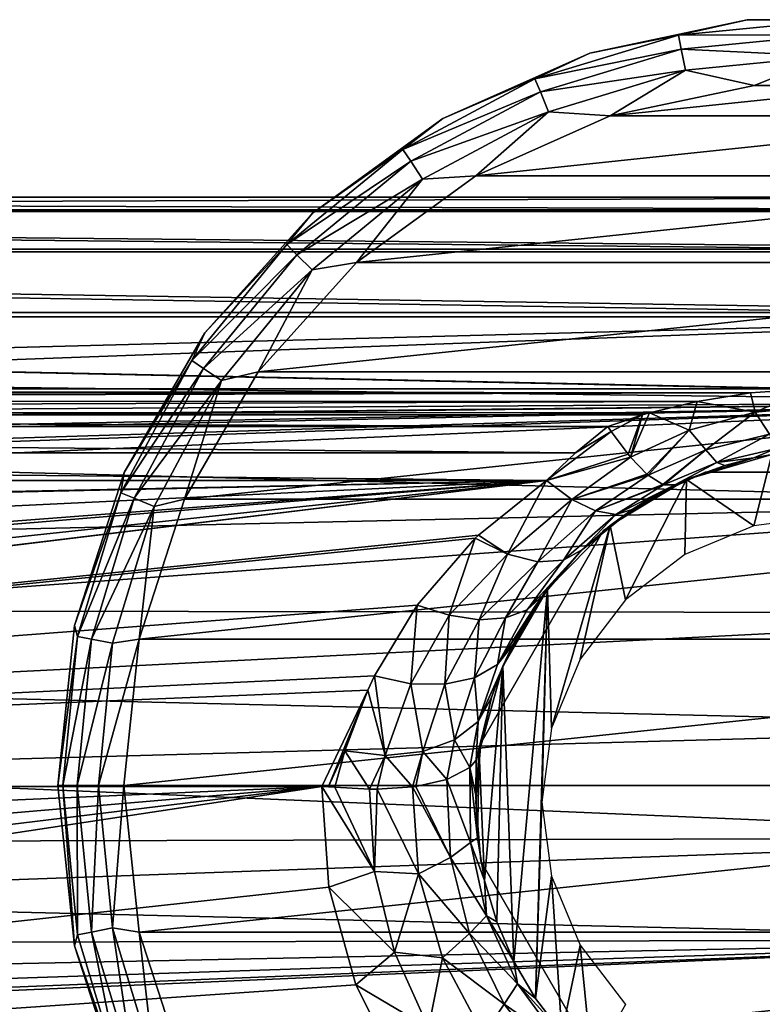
# Model space of a CAD drawing. Header units: millimetres. Extents: x -145 to 145, y -40 to 30.
# Tile 12 of 14: x 38 to 72, y -15 to 30. Entities that reach past the tile are written whole.
import ezdxf

# ---------------------------------------------------------------- set-up
doc = ezdxf.new("R2010")
doc.units = ezdxf.units.MM
doc.header["$LTSCALE"] = 105.533407
for name, color, linetype in [('1', 7, 'CONTINUOUS'), ('11', 7, 'CONTINUOUS'), ('12', 7, 'CONTINUOUS'), ('16', 7, 'CONTINUOUS'), ('17', 7, 'CONTINUOUS'), ('2', 7, 'CONTINUOUS'), ('28', 7, 'CONTINUOUS'), ('3', 7, 'CONTINUOUS'), ('30', 7, 'CONTINUOUS'), ('32', 7, 'CONTINUOUS'), ('33', 7, 'CONTINUOUS'), ('4', 7, 'CONTINUOUS'), ('49', 7, 'CONTINUOUS'), ('5', 7, 'CONTINUOUS'), ('50', 7, 'CONTINUOUS'), ('51', 7, 'CONTINUOUS'), ('54', 7, 'CONTINUOUS'), ('55', 7, 'CONTINUOUS'), ('59', 7, 'CONTINUOUS')]:
    doc.layers.add(name, color=color, linetype=linetype)

msp = doc.modelspace()

# ---------------------------------------------------------------- linework, layer by layer
at = {"layer": '1', "color": 7, "linetype": 'CONTINUOUS', "true_color": 0xa2afbf}
for points in [[(84.889, 25.434, -60), (78.345, 26.825, -60), (65.111, 25.434, -60), (84.889, 25.434, -60)], [(78.345, 26.825, -60), (71.655, 26.825, -60), (65.111, 25.434, -60), (78.345, 26.825, -60)], [(91, 22.713, -60), (84.889, 25.434, -60), (59, 22.713, -60), (91, 22.713, -60)], [(84.889, 25.434, -60), (65.111, 25.434, -60), (59, 22.713, -60), (84.889, 25.434, -60)], [(96.413, 18.78, -60), (91, 22.713, -60), (53.587, 18.78, -60), (96.413, 18.78, -60)], [(91, 22.713, -60), (59, 22.713, -60), (53.587, 18.78, -60), (91, 22.713, -60)], [(100.889, 13.809, -60), (96.413, 18.78, -60), (49.111, 13.809, -60), (100.889, 13.809, -60)], [(96.413, 18.78, -60), (53.587, 18.78, -60), (49.111, 13.809, -60), (96.413, 18.78, -60)], [(104.234, 8.015, -60), (100.889, 13.809, -60), (45.766, 8.015, -60), (104.234, 8.015, -60)], [(100.889, 13.809, -60), (49.111, 13.809, -60), (45.766, 8.015, -60), (100.889, 13.809, -60)], [(106.301, 1.653, -60), (104.234, 8.015, -60), (43.699, 1.653, -60), (106.301, 1.653, -60)], [(104.234, 8.015, -60), (45.766, 8.015, -60), (43.699, 1.653, -60), (104.234, 8.015, -60)], [(107, -5, -60), (106.301, 1.653, -60), (43, -5, -60), (107, -5, -60)], [(106.301, 1.653, -60), (43.699, 1.653, -60), (43, -5, -60), (106.301, 1.653, -60)], [(107, -5, -60), (43, -5, -60), (43.699, -11.653, -60), (107, -5, -60)], [(107, -5, -60), (43.699, -11.653, -60), (106.301, -11.653, -60), (107, -5, -60)], [(43.699, -11.653, -60), (45.766, -18.015, -60), (106.301, -11.653, -60), (43.699, -11.653, -60)], [(45.766, -18.015, -60), (104.234, -18.015, -60), (106.301, -11.653, -60), (45.766, -18.015, -60)]]:
    msp.add_3dface(points, dxfattribs=at)
at = {"layer": '11', "color": 7, "linetype": 'CONTINUOUS', "true_color": 0xe0f2ff}
for points in [[(59.226, -3.072, -58.9), (59.226, -3.072, -39.7), (64.794, 6.572, -58.9), (59.226, -3.072, -58.9)], [(64.794, 6.572, -58.9), (59.226, -3.072, -39.7), (64.794, 6.572, -39.7), (64.794, 6.572, -58.9)]]:
    msp.add_3dface(points, dxfattribs=at)
at = {"layer": '12', "color": 7, "linetype": 'CONTINUOUS', "true_color": 0xe0f2ff}
for points in [[(69.432, 9.25, -39.7), (80.568, 9.25, -39.7), (80.568, 9.25, -58.9), (69.432, 9.25, -39.7)], [(69.432, 9.25, -58.9), (69.432, 9.25, -39.7), (80.568, 9.25, -58.9), (69.432, 9.25, -58.9)]]:
    msp.add_3dface(points, dxfattribs=at)
at = {"layer": '16', "color": 7, "linetype": 'CONTINUOUS', "true_color": 0xe0f2ff}
for points in [[(59.226, -8.428, -39.7), (59.226, -8.428, -58.9), (64.794, -18.072, -39.7), (59.226, -8.428, -39.7)], [(64.794, -18.072, -39.7), (59.226, -8.428, -58.9), (64.794, -18.072, -58.9), (64.794, -18.072, -39.7)]]:
    msp.add_3dface(points, dxfattribs=at)
at = {"layer": '17', "color": 7, "linetype": 'CONTINUOUS', "true_color": 0xe0f2ff}
for points in [[(69.432, 9.25, -39.7), (69.432, 9.25, -58.9), (67.002, 8.107, -58.9), (69.432, 9.25, -39.7)], [(67.002, 8.107, -39.7), (69.432, 9.25, -39.7), (67.002, 8.107, -58.9), (67.002, 8.107, -39.7)], [(64.794, 6.572, -58.9), (64.794, 6.572, -39.7), (67.002, 8.107, -39.7), (64.794, 6.572, -58.9)], [(64.794, 6.572, -58.9), (67.002, 8.107, -39.7), (67.002, 8.107, -58.9), (64.794, 6.572, -58.9)], [(59.226, -3.072, -39.7), (59.226, -3.072, -58.9), (59, -5.75, -58.9), (59.226, -3.072, -39.7)], [(59, -5.75, -39.7), (59.226, -3.072, -39.7), (59, -5.75, -58.9), (59, -5.75, -39.7)], [(59.226, -8.428, -58.9), (59.226, -8.428, -39.7), (59, -5.75, -39.7), (59.226, -8.428, -58.9)], [(59.226, -8.428, -58.9), (59, -5.75, -39.7), (59, -5.75, -58.9), (59.226, -8.428, -58.9)]]:
    msp.add_3dface(points, dxfattribs=at)
at = {"layer": '2', "color": 7, "linetype": 'CONTINUOUS', "true_color": 0xa2afbf}
for points in [[(40.227, -5, -61.854), (40, -5, -63), (40.765, -12.277, -63), (40.227, -5, -61.854)], [(40.878, -5, -60.88), (40.227, -5, -61.854), (40.896, -11.784, -61.854), (40.878, -5, -60.88)], [(40.227, -5, -61.854), (40.765, -12.277, -63), (40.896, -11.784, -61.854), (40.227, -5, -61.854)], [(41.852, -5, -60.228), (40.878, -5, -60.88), (41.533, -11.657, -60.88), (41.852, -5, -60.228)], [(41.533, -11.657, -60.88), (40.878, -5, -60.88), (40.896, -11.784, -61.854), (41.533, -11.657, -60.88)], [(42.489, -11.467, -60.228), (41.852, -5, -60.228), (41.533, -11.657, -60.88), (42.489, -11.467, -60.228)], [(43, -5, -60), (41.852, -5, -60.228), (42.489, -11.467, -60.228), (43, -5, -60)], [(43, -5, -60), (42.489, -11.467, -60.228), (43.699, -11.653, -60), (43, -5, -60)], [(43.475, -18.058, -60.88), (42.489, -11.467, -60.228), (41.533, -11.657, -60.88), (43.475, -18.058, -60.88)], [(42.489, -11.467, -60.228), (44.375, -17.685, -60.228), (43.699, -11.653, -60), (42.489, -11.467, -60.228)], [(44.375, -17.685, -60.228), (42.489, -11.467, -60.228), (43.475, -18.058, -60.88), (44.375, -17.685, -60.228)], [(40.765, -12.277, -63), (42.874, -18.307, -61.854), (40.896, -11.784, -61.854), (40.765, -12.277, -63)], [(42.874, -18.307, -61.854), (41.533, -11.657, -60.88), (40.896, -11.784, -61.854), (42.874, -18.307, -61.854)], [(43.475, -18.058, -60.88), (41.533, -11.657, -60.88), (42.874, -18.307, -61.854), (43.475, -18.058, -60.88)], [(43.699, -11.653, -60), (44.375, -17.685, -60.228), (45.766, -18.015, -60), (43.699, -11.653, -60)], [(40.765, -12.277, -63), (43.026, -19.236, -63), (42.874, -18.307, -61.854), (40.765, -12.277, -63)]]:
    msp.add_3dface(points, dxfattribs=at)
at = {"layer": '28', "color": 7, "linetype": 'CONTINUOUS', "true_color": 0xa2afbf}
for points in [[(72.467, 10.048, -39), (68.58, 8.905, -39), (71.643, 9.894, -23.376), (72.467, 10.048, -39)], [(71.643, 9.894, -23.376), (68.58, 8.905, -39), (70.321, 9.551, -23.722), (71.643, 9.894, -23.376)], [(73.088, 10.135, -23.122), (72.467, 10.048, -39), (71.643, 9.894, -23.376), (73.088, 10.135, -23.122)], [(70.321, 9.551, -23.722), (68.58, 8.905, -39), (68.056, 8.664, -24.544), (70.321, 9.551, -23.722)], [(68.58, 8.905, -39), (65.107, 6.825, -39), (68.056, 8.664, -24.544), (68.58, 8.905, -39)], [(68.056, 8.664, -24.544), (65.107, 6.825, -39), (67.022, 8.119, -25.061), (68.056, 8.664, -24.544)], [(67.022, 8.119, -25.061), (65.107, 6.825, -39), (66.114, 7.556, -25.688), (67.022, 8.119, -25.061)], [(66.114, 7.556, -25.688), (65.107, 6.825, -39), (63.854, 5.729, -27.892), (66.114, 7.556, -25.688)], [(65.107, 6.825, -39), (62.265, 3.935, -39), (63.854, 5.729, -27.892), (65.107, 6.825, -39)], [(63.723, 5.6, -28.047), (62.265, 3.935, -39), (62.051, 3.648, -30.402), (63.723, 5.6, -28.047)], [(63.854, 5.729, -27.892), (62.265, 3.935, -39), (63.723, 5.6, -28.047), (63.854, 5.729, -27.892)], [(62.265, 3.935, -39), (60.239, 0.423, -39), (62.051, 3.648, -30.402), (62.265, 3.935, -39)], [(62.051, 3.648, -30.402), (60.239, 0.423, -39), (61.676, 3.109, -31.052), (62.051, 3.648, -30.402)], [(61.676, 3.109, -31.052), (60.239, 0.423, -39), (60.685, 1.397, -33.119), (61.676, 3.109, -31.052)], [(60.685, 1.397, -33.119), (60.239, 0.423, -39), (60.102, 0.085, -34.699), (60.685, 1.397, -33.119)], [(60.239, 0.423, -39), (59.162, -3.481, -39), (59.724, -0.991, -35.991), (60.239, 0.423, -39)], [(60.102, 0.085, -34.699), (60.239, 0.423, -39), (59.724, -0.991, -35.991), (60.102, 0.085, -34.699)]]:
    msp.add_3dface(points, dxfattribs=at)
at = {"layer": '3', "color": 7, "linetype": 'CONTINUOUS', "true_color": 0xa2afbf}
for points in [[(40, -5, -63), (40, -5, -80), (40.765, -12.277, -80), (40, -5, -63)], [(40, -5, -63), (40.765, -12.277, -80), (40.765, -12.277, -63), (40, -5, -63)], [(40.765, -12.277, -80), (43.026, -19.236, -80), (40.765, -12.277, -63), (40.765, -12.277, -80)], [(40.765, -12.277, -63), (43.026, -19.236, -80), (43.026, -19.236, -63), (40.765, -12.277, -63)]]:
    msp.add_3dface(points, dxfattribs=at)
at = {"layer": '30', "color": 7, "linetype": 'CONTINUOUS', "true_color": 0xa2afbf}
for points in [[(-91, 21.165, -5.008), (-91, 21.749, 0.141), (91, 21.165, -5.008), (-91, 21.165, -5.008)], [(-91, 21.749, 0.141), (-91, 21.098, 5.284), (91, 21.749, 0.141), (-91, 21.749, 0.141)], [(91, 21.165, -5.008), (-91, 21.749, 0.141), (91, 21.749, 0.141), (91, 21.165, -5.008)], [(91, 21.749, 0.141), (-91, 21.098, 5.284), (91, 21.098, 5.283), (91, 21.749, 0.141)], [(-91, 19.383, -9.868), (-91, 21.165, -5.008), (91, 19.383, -9.868), (-91, 19.383, -9.868)], [(91, 19.383, -9.868), (-91, 21.165, -5.008), (91, 21.165, -5.008), (91, 19.383, -9.868)], [(-91, 21.098, 5.284), (-91, 19.251, 10.122), (91, 19.251, 10.122), (-91, 21.098, 5.284)], [(91, 21.098, 5.283), (-91, 21.098, 5.284), (91, 19.251, 10.122), (91, 21.098, 5.283)], [(-91, 16.498, -14.172), (-91, 19.383, -9.868), (91, 16.498, -14.172), (-91, 16.498, -14.172)], [(91, 16.498, -14.172), (-91, 19.383, -9.868), (91, 19.383, -9.868), (91, 16.498, -14.172)], [(-91, 19.251, 10.122), (-91, 16.312, 14.386), (91, 16.312, 14.386), (-91, 19.251, 10.122)], [(91, 19.251, 10.122), (-91, 19.251, 10.122), (91, 16.312, 14.386), (91, 19.251, 10.122)], [(-74.007, 13.034, -17.412), (-91, 16.498, -14.172), (74.126, 13.035, -17.411), (-74.007, 13.034, -17.412)], [(74.126, 13.035, -17.411), (-91, 16.498, -14.172), (76.898, 12.99, -17.445), (74.126, 13.035, -17.411)], [(76.898, 12.99, -17.445), (-91, 16.498, -14.172), (91, 12.676, -17.674), (76.898, 12.99, -17.445)], [(91, 12.676, -17.674), (-91, 16.498, -14.172), (91, 16.498, -14.172), (91, 12.676, -17.674)], [(-91, 16.312, 14.386), (0.017, 13.906, 16.723), (91, 16.312, 14.386), (-91, 16.312, 14.386)], [(0.017, 13.906, 16.723), (12.126, 13.409, 17.125), (91, 16.312, 14.386), (0.017, 13.906, 16.723)], [(91, 16.312, 14.386), (12.126, 13.409, 17.125), (91, 12.444, 17.838), (91, 16.312, 14.386)], [(71.484, 12.845, -17.552), (-74.007, 13.034, -17.412), (74.126, 13.035, -17.411), (71.484, 12.845, -17.552)], [(-71.581, 12.856, -17.544), (-74.007, 13.034, -17.412), (71.484, 12.845, -17.552), (-71.581, 12.856, -17.544)], [(12.126, 13.409, 17.125), (23.346, 12.03, 18.121), (91, 12.444, 17.838), (12.126, 13.409, 17.125)], [(-69.242, 12.494, -17.803), (-71.581, 12.856, -17.544), (71.484, 12.845, -17.552), (-69.242, 12.494, -17.803)], [(69.063, 12.462, -17.826), (-69.242, 12.494, -17.803), (71.484, 12.845, -17.552), (69.063, 12.462, -17.826)], [(-67.038, 11.978, -18.155), (-69.242, 12.494, -17.803), (69.063, 12.462, -17.826), (-67.038, 11.978, -18.155)], [(66.904, 11.939, -18.18), (-67.038, 11.978, -18.155), (69.063, 12.462, -17.826), (66.904, 11.939, -18.18)], [(23.346, 12.03, 18.121), (24.203, 11.735, 18.313), (91, 12.444, 17.838), (23.346, 12.03, 18.121)], [(24.203, 11.735, 18.313), (24.29, 11.685, 18.345), (91, 12.444, 17.838), (24.203, 11.735, 18.313)], [(24.29, 11.685, 18.345), (24.897, 11.164, 18.666), (91, 12.444, 17.838), (24.29, 11.685, 18.345)], [(24.897, 11.164, 18.666), (24.994, 11.039, 18.74), (91, 12.444, 17.838), (24.897, 11.164, 18.666)], [(24.994, 11.039, 18.74), (25.299, 10.4, 19.102), (91, 12.444, 17.838), (24.994, 11.039, 18.74)], [(25.299, 10.4, 19.102), (25.341, 10.212, 19.203), (91, 12.444, 17.838), (25.299, 10.4, 19.102)], [(25.341, 10.212, 19.203), (25.346, 9.568, 19.533), (91, 12.444, 17.838), (25.341, 10.212, 19.203)], [(91, 12.444, 17.838), (25.346, 9.568, 19.533), (91, 7.871, 20.276), (91, 12.444, 17.838)], [(-66.589, 11.85, -18.239), (-67.038, 11.978, -18.155), (66.583, 11.847, -18.24), (-66.589, 11.85, -18.239)], [(66.583, 11.847, -18.24), (-67.038, 11.978, -18.155), (66.904, 11.939, -18.18), (66.583, 11.847, -18.24)], [(-65, 11.32, -18.572), (-66.589, 11.85, -18.239), (65.004, 11.32, -18.572), (-65, 11.32, -18.572)], [(65.004, 11.32, -18.572), (-66.589, 11.85, -18.239), (66.583, 11.847, -18.24), (65.004, 11.32, -18.572)], [(25.346, 9.568, 19.533), (24.621, 6.356, 20.801), (91, 7.871, 20.276), (25.346, 9.568, 19.533)], [(24.621, 6.356, 20.801), (23.389, 2.95, 21.549), (91, 7.871, 20.276), (24.621, 6.356, 20.801)], [(91, 7.871, 20.276), (23.389, 2.95, 21.549), (91, 2.856, 21.561), (91, 7.871, 20.276)], [(23.389, 2.95, 21.549), (21.536, -0.666, 21.74), (91, 2.856, 21.561), (23.389, 2.95, 21.549)], [(91, 2.856, 21.561), (21.536, -0.666, 21.74), (91, -2.325, 21.625), (91, 2.856, 21.561)], [(21.536, -0.666, 21.74), (19.03, -4.318, 21.317), (91, -2.325, 21.625), (21.536, -0.666, 21.74)], [(91, -2.325, 21.625), (19.03, -4.318, 21.317), (91, -7.376, 20.461), (91, -2.325, 21.625)], [(19.03, -4.318, 21.317), (16.181, -7.568, 20.391), (91, -7.376, 20.461), (19.03, -4.318, 21.317)], [(16.181, -7.568, 20.391), (13.335, -10.165, 19.229), (91, -7.376, 20.461), (16.181, -7.568, 20.391)], [(91, -7.376, 20.461), (13.335, -10.165, 19.229), (91, -12.004, 18.137), (91, -7.376, 20.461)], [(13.335, -10.165, 19.229), (10.619, -12.164, 18.03), (91, -12.004, 18.137), (13.335, -10.165, 19.229)], [(3.138, -15.567, 15.19), (0.834, -15.914, 14.825), (91, -12.004, 18.137), (3.138, -15.567, 15.19)], [(91, -12.004, 18.137), (0.834, -15.914, 14.825), (91, -15.951, 14.785), (91, -12.004, 18.137)], [(5.523, -14.828, 15.912), (3.138, -15.567, 15.19), (91, -12.004, 18.137), (5.523, -14.828, 15.912)], [(8.016, -13.7, 16.893), (5.523, -14.828, 15.912), (91, -12.004, 18.137), (8.016, -13.7, 16.893)], [(10.619, -12.164, 18.03), (8.016, -13.7, 16.893), (91, -12.004, 18.137), (10.619, -12.164, 18.03)]]:
    msp.add_3dface(points, dxfattribs=at)
at = {"layer": '32', "color": 7, "linetype": 'CONTINUOUS', "true_color": 0xa2afbf}
for points in [[(52.011, -5.035, -32), (-58.477, -21.75, -32), (-55.632, -18.155, -32), (52.011, -5.035, -32)], [(-58.477, -21.75, -32), (52.011, -5.035, -32), (52.326, -9.609, -32), (-58.477, -21.75, -32)], [(-53.549, -14.048, -32), (52.011, -5.035, -32), (-55.632, -18.155, -32), (-53.549, -14.048, -32)], [(-52.326, -9.609, -32), (52.011, -5.035, -32), (-53.549, -14.048, -32), (-52.326, -9.609, -32)], [(-52.011, -5.035, -32), (52.011, -5.035, -32), (-52.326, -9.609, -32), (-52.011, -5.035, -32)], [(53.549, -14.048, -32), (-58.477, -21.75, -32), (52.326, -9.609, -32), (53.549, -14.048, -32)], [(55.632, -18.155, -32), (-58.477, -21.75, -32), (53.549, -14.048, -32), (55.632, -18.155, -32)]]:
    msp.add_3dface(points, dxfattribs=at)
at = {"layer": '33', "color": 7, "linetype": 'CONTINUOUS', "true_color": 0xa2afbf}
for points in [[(-62.221, 8.874, -20.328), (62.224, 8.874, -20.328), (-59.108, 6.377, -22.423), (-62.221, 8.874, -20.328)], [(-59.108, 6.377, -22.423), (62.224, 8.874, -20.328), (-58.968, 6.241, -22.538), (-59.108, 6.377, -22.423)], [(-58.968, 6.241, -22.538), (62.224, 8.874, -20.328), (-56.356, 3.22, -25.073), (-58.968, 6.241, -22.538)], [(-56.356, 3.22, -25.073), (62.224, 8.874, -20.328), (-54.395, -0.027, -27.798), (-56.356, 3.22, -25.073)], [(-54.395, -0.027, -27.798), (62.224, 8.874, -20.328), (-54.09, -0.669, -28.336), (-54.395, -0.027, -27.798)], [(-54.09, -0.669, -28.336), (62.224, 8.874, -20.328), (-53.041, -3.434, -30.656), (-54.09, -0.669, -28.336)], [(62.224, 8.874, -20.328), (-52.592, -5.064, -32.024), (-53.041, -3.434, -30.656), (62.224, 8.874, -20.328)], [(-52.302, -5.043, -32.006), (-52.592, -5.064, -32.024), (62.224, 8.874, -20.328), (-52.302, -5.043, -32.006)], [(-52.011, -5.035, -32), (-52.302, -5.043, -32.006), (62.224, 8.874, -20.328), (-52.011, -5.035, -32)], [(59.12, 6.388, -22.414), (-52.011, -5.035, -32), (62.224, 8.874, -20.328), (59.12, 6.388, -22.414)], [(58.977, 6.25, -22.53), (-52.011, -5.035, -32), (59.12, 6.388, -22.414), (58.977, 6.25, -22.53)], [(56.341, 3.198, -25.091), (-52.011, -5.035, -32), (58.977, 6.25, -22.53), (56.341, 3.198, -25.091)], [(54.4, -0.017, -27.789), (-52.011, -5.035, -32), (56.341, 3.198, -25.091), (54.4, -0.017, -27.789)], [(54.094, -0.66, -28.329), (-52.011, -5.035, -32), (54.4, -0.017, -27.789), (54.094, -0.66, -28.329)], [(52.011, -5.035, -32), (-52.011, -5.035, -32), (54.094, -0.66, -28.329), (52.011, -5.035, -32)], [(52.302, -5.043, -32.006), (52.011, -5.035, -32), (54.094, -0.66, -28.329), (52.302, -5.043, -32.006)], [(53.045, -3.422, -30.646), (52.302, -5.043, -32.006), (54.094, -0.66, -28.329), (53.045, -3.422, -30.646)], [(52.592, -5.064, -32.024), (52.302, -5.043, -32.006), (53.045, -3.422, -30.646), (52.592, -5.064, -32.024)]]:
    msp.add_3dface(points, dxfattribs=at)
at = {"layer": '4', "color": 7, "linetype": 'CONTINUOUS', "true_color": 0xa2afbf}
for points in [[(71.342, 29.808, -63), (64.184, 28.287, -63), (68.216, 29.104, -61.854), (71.342, 29.808, -63)], [(71.342, 29.808, -63), (68.216, 29.104, -61.854), (75, 29.773, -61.854), (71.342, 29.808, -63)], [(68.216, 29.104, -61.854), (75, 29.122, -60.88), (75, 29.773, -61.854), (68.216, 29.104, -61.854)], [(78.658, 29.808, -63), (71.342, 29.808, -63), (75, 29.773, -61.854), (78.658, 29.808, -63)], [(64.184, 28.287, -63), (61.693, 27.126, -61.854), (68.216, 29.104, -61.854), (64.184, 28.287, -63)], [(61.693, 27.126, -61.854), (68.343, 28.467, -60.88), (68.216, 29.104, -61.854), (61.693, 27.126, -61.854)], [(68.343, 28.467, -60.88), (75, 29.122, -60.88), (68.216, 29.104, -61.854), (68.343, 28.467, -60.88)], [(68.343, 28.467, -60.88), (75, 28.148, -60.228), (75, 29.122, -60.88), (68.343, 28.467, -60.88)], [(64.184, 28.287, -63), (57.5, 25.311, -63), (61.693, 27.126, -61.854), (64.184, 28.287, -63)], [(61.942, 26.525, -60.88), (68.343, 28.467, -60.88), (61.693, 27.126, -61.854), (61.942, 26.525, -60.88)], [(61.942, 26.525, -60.88), (68.533, 27.511, -60.228), (68.343, 28.467, -60.88), (61.942, 26.525, -60.88)], [(68.533, 27.511, -60.228), (75, 28.148, -60.228), (68.343, 28.467, -60.88), (68.533, 27.511, -60.228)], [(68.533, 27.511, -60.228), (71.655, 26.825, -60), (75, 28.148, -60.228), (68.533, 27.511, -60.228)], [(71.655, 26.825, -60), (78.345, 26.825, -60), (75, 28.148, -60.228), (71.655, 26.825, -60)], [(62.315, 25.625, -60.228), (68.533, 27.511, -60.228), (61.942, 26.525, -60.88), (62.315, 25.625, -60.228)], [(62.315, 25.625, -60.228), (65.111, 25.434, -60), (68.533, 27.511, -60.228), (62.315, 25.625, -60.228)], [(65.111, 25.434, -60), (71.655, 26.825, -60), (68.533, 27.511, -60.228), (65.111, 25.434, -60)], [(57.5, 25.311, -63), (55.681, 23.912, -61.854), (61.693, 27.126, -61.854), (57.5, 25.311, -63)], [(55.681, 23.912, -61.854), (61.942, 26.525, -60.88), (61.693, 27.126, -61.854), (55.681, 23.912, -61.854)], [(56.043, 23.372, -60.88), (61.942, 26.525, -60.88), (55.681, 23.912, -61.854), (56.043, 23.372, -60.88)], [(56.043, 23.372, -60.88), (62.315, 25.625, -60.228), (61.942, 26.525, -60.88), (56.043, 23.372, -60.88)], [(56.584, 22.562, -60.228), (62.315, 25.625, -60.228), (56.043, 23.372, -60.88), (56.584, 22.562, -60.228)], [(56.584, 22.562, -60.228), (59, 22.713, -60), (62.315, 25.625, -60.228), (56.584, 22.562, -60.228)], [(59, 22.713, -60), (65.111, 25.434, -60), (62.315, 25.625, -60.228), (59, 22.713, -60)], [(57.5, 25.311, -63), (51.58, 21.01, -63), (55.681, 23.912, -61.854), (57.5, 25.311, -63)], [(51.58, 21.01, -63), (50.412, 19.588, -61.854), (55.681, 23.912, -61.854), (51.58, 21.01, -63)], [(50.412, 19.588, -61.854), (56.043, 23.372, -60.88), (55.681, 23.912, -61.854), (50.412, 19.588, -61.854)], [(50.872, 19.128, -60.88), (56.043, 23.372, -60.88), (50.412, 19.588, -61.854), (50.872, 19.128, -60.88)], [(50.872, 19.128, -60.88), (56.584, 22.562, -60.228), (56.043, 23.372, -60.88), (50.872, 19.128, -60.88)], [(51.561, 18.439, -60.228), (56.584, 22.562, -60.228), (50.872, 19.128, -60.88), (51.561, 18.439, -60.228)], [(51.561, 18.439, -60.228), (53.587, 18.78, -60), (56.584, 22.562, -60.228), (51.561, 18.439, -60.228)], [(53.587, 18.78, -60), (59, 22.713, -60), (56.584, 22.562, -60.228), (53.587, 18.78, -60)], [(51.58, 21.01, -63), (46.684, 15.572, -63), (50.412, 19.588, -61.854), (51.58, 21.01, -63)], [(46.684, 15.572, -63), (46.088, 14.319, -61.854), (50.412, 19.588, -61.854), (46.684, 15.572, -63)], [(46.088, 14.319, -61.854), (50.872, 19.128, -60.88), (50.412, 19.588, -61.854), (46.088, 14.319, -61.854)], [(46.628, 13.957, -60.88), (50.872, 19.128, -60.88), (46.088, 14.319, -61.854), (46.628, 13.957, -60.88)], [(46.628, 13.957, -60.88), (51.561, 18.439, -60.228), (50.872, 19.128, -60.88), (46.628, 13.957, -60.88)], [(47.438, 13.416, -60.228), (51.561, 18.439, -60.228), (46.628, 13.957, -60.88), (47.438, 13.416, -60.228)], [(47.438, 13.416, -60.228), (49.111, 13.809, -60), (51.561, 18.439, -60.228), (47.438, 13.416, -60.228)], [(49.111, 13.809, -60), (53.587, 18.78, -60), (51.561, 18.439, -60.228), (49.111, 13.809, -60)], [(46.684, 15.572, -63), (43.026, 9.236, -63), (46.088, 14.319, -61.854), (46.684, 15.572, -63)], [(43.026, 9.236, -63), (42.874, 8.307, -61.854), (46.088, 14.319, -61.854), (43.026, 9.236, -63)], [(42.874, 8.307, -61.854), (46.628, 13.957, -60.88), (46.088, 14.319, -61.854), (42.874, 8.307, -61.854)], [(43.475, 8.058, -60.88), (46.628, 13.957, -60.88), (42.874, 8.307, -61.854), (43.475, 8.058, -60.88)], [(43.475, 8.058, -60.88), (47.438, 13.416, -60.228), (46.628, 13.957, -60.88), (43.475, 8.058, -60.88)], [(45.766, 8.015, -60), (49.111, 13.809, -60), (47.438, 13.416, -60.228), (45.766, 8.015, -60)], [(44.375, 7.685, -60.228), (47.438, 13.416, -60.228), (43.475, 8.058, -60.88), (44.375, 7.685, -60.228)], [(44.375, 7.685, -60.228), (45.766, 8.015, -60), (47.438, 13.416, -60.228), (44.375, 7.685, -60.228)], [(43.026, 9.236, -63), (40.765, 2.277, -63), (42.874, 8.307, -61.854), (43.026, 9.236, -63)], [(40.765, 2.277, -63), (40.896, 1.784, -61.854), (42.874, 8.307, -61.854), (40.765, 2.277, -63)], [(40.896, 1.784, -61.854), (43.475, 8.058, -60.88), (42.874, 8.307, -61.854), (40.896, 1.784, -61.854)], [(41.533, 1.657, -60.88), (43.475, 8.058, -60.88), (40.896, 1.784, -61.854), (41.533, 1.657, -60.88)], [(41.533, 1.657, -60.88), (44.375, 7.685, -60.228), (43.475, 8.058, -60.88), (41.533, 1.657, -60.88)], [(42.489, 1.467, -60.228), (44.375, 7.685, -60.228), (41.533, 1.657, -60.88), (42.489, 1.467, -60.228)], [(42.489, 1.467, -60.228), (43.699, 1.653, -60), (44.375, 7.685, -60.228), (42.489, 1.467, -60.228)], [(43.699, 1.653, -60), (45.766, 8.015, -60), (44.375, 7.685, -60.228), (43.699, 1.653, -60)], [(40.765, 2.277, -63), (40, -5, -63), (40.896, 1.784, -61.854), (40.765, 2.277, -63)], [(40, -5, -63), (40.227, -5, -61.854), (40.896, 1.784, -61.854), (40, -5, -63)], [(40.227, -5, -61.854), (41.533, 1.657, -60.88), (40.896, 1.784, -61.854), (40.227, -5, -61.854)], [(40.878, -5, -60.88), (41.533, 1.657, -60.88), (40.227, -5, -61.854), (40.878, -5, -60.88)], [(40.878, -5, -60.88), (42.489, 1.467, -60.228), (41.533, 1.657, -60.88), (40.878, -5, -60.88)], [(41.852, -5, -60.228), (42.489, 1.467, -60.228), (40.878, -5, -60.88), (41.852, -5, -60.228)], [(43, -5, -60), (43.699, 1.653, -60), (41.852, -5, -60.228), (43, -5, -60)], [(41.852, -5, -60.228), (43.699, 1.653, -60), (42.489, 1.467, -60.228), (41.852, -5, -60.228)]]:
    msp.add_3dface(points, dxfattribs=at)
at = {"layer": '49', "color": 7, "linetype": 'CONTINUOUS', "true_color": 0xa2afbf}
for points in [[(71.484, 12.845, -17.552), (74.126, 13.035, -17.411), (71.696, 11.974, -18.312), (71.484, 12.845, -17.552)], [(71.696, 11.974, -18.312), (74.126, 13.035, -17.411), (74.909, 12.271, -18.08), (71.696, 11.974, -18.312)], [(69.063, 12.462, -17.826), (71.484, 12.845, -17.552), (71.696, 11.974, -18.312), (69.063, 12.462, -17.826)], [(66.904, 11.939, -18.18), (69.063, 12.462, -17.826), (68.698, 11.161, -18.925), (66.904, 11.939, -18.18)], [(68.698, 11.161, -18.925), (69.063, 12.462, -17.826), (71.696, 11.974, -18.312), (68.698, 11.161, -18.925)], [(71.696, 11.974, -18.312), (74.909, 12.271, -18.08), (72.359, 10.97, -19.7), (71.696, 11.974, -18.312)], [(65.004, 11.32, -18.572), (66.583, 11.847, -18.24), (65.153, 11.097, -18.716), (65.004, 11.32, -18.572)], [(65.153, 11.097, -18.716), (66.583, 11.847, -18.24), (65.924, 10.061, -19.638), (65.153, 11.097, -18.716)], [(65.924, 10.061, -19.638), (66.583, 11.847, -18.24), (66.032, 9.932, -19.793), (65.924, 10.061, -19.638)], [(66.583, 11.847, -18.24), (66.904, 11.939, -18.18), (66.032, 9.932, -19.793), (66.583, 11.847, -18.24)], [(66.032, 9.932, -19.793), (66.904, 11.939, -18.18), (68.698, 11.161, -18.925), (66.032, 9.932, -19.793)], [(68.698, 11.161, -18.925), (71.696, 11.974, -18.312), (69.453, 10.253, -20.298), (68.698, 11.161, -18.925)], [(69.453, 10.253, -20.298), (71.696, 11.974, -18.312), (72.359, 10.97, -19.7), (69.453, 10.253, -20.298)], [(66.032, 9.932, -19.793), (68.698, 11.161, -18.925), (66.778, 9.16, -21.061), (66.032, 9.932, -19.793)], [(66.778, 9.16, -21.061), (68.698, 11.161, -18.925), (66.842, 9.105, -21.189), (66.778, 9.16, -21.061)], [(66.842, 9.105, -21.189), (68.698, 11.161, -18.925), (69.453, 10.253, -20.298), (66.842, 9.105, -21.189)], [(69.453, 10.253, -20.298), (72.359, 10.97, -19.7), (69.966, 9.688, -21.944), (69.453, 10.253, -20.298)], [(69.966, 9.688, -21.944), (72.359, 10.97, -19.7), (72.618, 10.31, -21.37), (69.966, 9.688, -21.944)], [(71.643, 9.894, -23.376), (69.966, 9.688, -21.944), (72.618, 10.31, -21.37), (71.643, 9.894, -23.376)], [(73.088, 10.135, -23.122), (71.643, 9.894, -23.376), (72.618, 10.31, -21.37), (73.088, 10.135, -23.122)], [(66.842, 9.105, -21.189), (69.453, 10.253, -20.298), (67.503, 8.681, -22.739), (66.842, 9.105, -21.189)], [(67.503, 8.681, -22.739), (69.453, 10.253, -20.298), (67.529, 8.671, -22.812), (67.503, 8.681, -22.739)], [(67.529, 8.671, -22.812), (69.453, 10.253, -20.298), (69.966, 9.688, -21.944), (67.529, 8.671, -22.812)], [(71.643, 9.894, -23.376), (70.321, 9.551, -23.722), (69.966, 9.688, -21.944), (71.643, 9.894, -23.376)], [(68.056, 8.664, -24.544), (67.529, 8.671, -22.812), (69.966, 9.688, -21.944), (68.056, 8.664, -24.544)], [(70.321, 9.551, -23.722), (68.056, 8.664, -24.544), (69.966, 9.688, -21.944), (70.321, 9.551, -23.722)]]:
    msp.add_3dface(points, dxfattribs=at)
at = {"layer": '5', "color": 7, "linetype": 'CONTINUOUS', "true_color": 0xa2afbf}
for points in [[(64.184, 28.287, -63), (71.342, 29.808, -63), (64.184, 28.287, -80), (64.184, 28.287, -63)], [(64.184, 28.287, -80), (71.342, 29.808, -63), (71.342, 29.808, -80), (64.184, 28.287, -80)], [(71.342, 29.808, -63), (78.658, 29.808, -63), (71.342, 29.808, -80), (71.342, 29.808, -63)], [(71.342, 29.808, -80), (78.658, 29.808, -63), (78.658, 29.808, -80), (71.342, 29.808, -80)], [(57.5, 25.311, -63), (64.184, 28.287, -63), (57.5, 25.311, -80), (57.5, 25.311, -63)], [(57.5, 25.311, -80), (64.184, 28.287, -63), (64.184, 28.287, -80), (57.5, 25.311, -80)], [(51.58, 21.01, -63), (57.5, 25.311, -63), (51.58, 21.01, -80), (51.58, 21.01, -63)], [(51.58, 21.01, -80), (57.5, 25.311, -63), (57.5, 25.311, -80), (51.58, 21.01, -80)], [(46.684, 15.572, -63), (51.58, 21.01, -63), (46.684, 15.572, -80), (46.684, 15.572, -63)], [(46.684, 15.572, -80), (51.58, 21.01, -63), (51.58, 21.01, -80), (46.684, 15.572, -80)], [(43.026, 9.236, -63), (46.684, 15.572, -63), (43.026, 9.236, -80), (43.026, 9.236, -63)], [(43.026, 9.236, -80), (46.684, 15.572, -63), (46.684, 15.572, -80), (43.026, 9.236, -80)], [(40.765, 2.277, -63), (43.026, 9.236, -63), (40.765, 2.277, -80), (40.765, 2.277, -63)], [(40.765, 2.277, -80), (43.026, 9.236, -63), (43.026, 9.236, -80), (40.765, 2.277, -80)], [(40, -5, -63), (40.765, 2.277, -63), (40, -5, -80), (40, -5, -63)], [(40, -5, -80), (40.765, 2.277, -63), (40.765, 2.277, -80), (40, -5, -80)]]:
    msp.add_3dface(points, dxfattribs=at)
at = {"layer": '50', "color": 7, "linetype": 'CONTINUOUS', "true_color": 0xa2afbf}
for points in [[(59.12, 6.388, -22.414), (62.224, 8.874, -20.328), (60.45, 5.514, -23.486), (59.12, 6.388, -22.414)], [(60.45, 5.514, -23.486), (62.224, 8.874, -20.328), (63.368, 8.009, -21.342), (60.45, 5.514, -23.486)], [(61.822, 5.173, -24.762), (60.45, 5.514, -23.486), (63.368, 8.009, -21.342), (61.822, 5.173, -24.762)], [(64.442, 7.483, -22.63), (61.822, 5.173, -24.762), (63.368, 8.009, -21.342), (64.442, 7.483, -22.63)], [(62.984, 5.244, -26.27), (61.822, 5.173, -24.762), (64.442, 7.483, -22.63), (62.984, 5.244, -26.27)], [(65.376, 7.328, -24.11), (62.984, 5.244, -26.27), (64.442, 7.483, -22.63), (65.376, 7.328, -24.11)], [(63.854, 5.729, -27.892), (62.984, 5.244, -26.27), (65.376, 7.328, -24.11), (63.854, 5.729, -27.892)], [(66.114, 7.556, -25.688), (63.854, 5.729, -27.892), (65.376, 7.328, -24.11), (66.114, 7.556, -25.688)], [(58.977, 6.25, -22.53), (59.12, 6.388, -22.414), (60.45, 5.514, -23.486), (58.977, 6.25, -22.53)], [(56.341, 3.198, -25.091), (58.977, 6.25, -22.53), (57.8, 2.744, -25.728), (56.341, 3.198, -25.091)], [(57.8, 2.744, -25.728), (58.977, 6.25, -22.53), (60.45, 5.514, -23.486), (57.8, 2.744, -25.728)], [(59.157, 2.538, -26.652), (57.8, 2.744, -25.728), (60.45, 5.514, -23.486), (59.157, 2.538, -26.652)], [(61.822, 5.173, -24.762), (59.157, 2.538, -26.652), (60.45, 5.514, -23.486), (61.822, 5.173, -24.762)], [(63.854, 5.729, -27.892), (63.723, 5.6, -28.047), (61.335, 2.992, -29.07), (63.854, 5.729, -27.892)], [(63.854, 5.729, -27.892), (61.335, 2.992, -29.07), (62.984, 5.244, -26.27), (63.854, 5.729, -27.892)], [(63.723, 5.6, -28.047), (62.051, 3.648, -30.402), (61.335, 2.992, -29.07), (63.723, 5.6, -28.047)], [(60.357, 2.622, -27.787), (59.157, 2.538, -26.652), (61.822, 5.173, -24.762), (60.357, 2.622, -27.787)], [(61.335, 2.992, -29.07), (60.357, 2.622, -27.787), (62.984, 5.244, -26.27), (61.335, 2.992, -29.07)], [(62.984, 5.244, -26.27), (60.357, 2.622, -27.787), (61.822, 5.173, -24.762), (62.984, 5.244, -26.27)], [(62.051, 3.648, -30.402), (61.676, 3.109, -31.052), (59.985, 0.5, -31.75), (62.051, 3.648, -30.402)], [(62.051, 3.648, -30.402), (59.985, 0.5, -31.75), (61.335, 2.992, -29.07), (62.051, 3.648, -30.402)], [(54.4, -0.017, -27.789), (56.341, 3.198, -25.091), (56.049, -0.373, -28.385), (54.4, -0.017, -27.789)], [(56.049, -0.373, -28.385), (56.341, 3.198, -25.091), (57.8, 2.744, -25.728), (56.049, -0.373, -28.385)], [(57.6, -0.392, -29.278), (56.049, -0.373, -28.385), (57.8, 2.744, -25.728), (57.6, -0.392, -29.278)], [(59.157, 2.538, -26.652), (57.6, -0.392, -29.278), (57.8, 2.744, -25.728), (59.157, 2.538, -26.652)], [(61.676, 3.109, -31.052), (60.685, 1.397, -33.119), (59.985, 0.5, -31.75), (61.676, 3.109, -31.052)], [(61.335, 2.992, -29.07), (59.985, 0.5, -31.75), (60.357, 2.622, -27.787), (61.335, 2.992, -29.07)], [(58.941, -0.095, -30.424), (57.6, -0.392, -29.278), (59.157, 2.538, -26.652), (58.941, -0.095, -30.424)], [(59.985, 0.5, -31.75), (58.941, -0.095, -30.424), (60.357, 2.622, -27.787), (59.985, 0.5, -31.75)], [(60.357, 2.622, -27.787), (58.941, -0.095, -30.424), (59.157, 2.538, -26.652), (60.357, 2.622, -27.787)], [(60.685, 1.397, -33.119), (60.102, 0.085, -34.699), (59.107, -2.093, -34.556), (60.685, 1.397, -33.119)], [(60.685, 1.397, -33.119), (59.107, -2.093, -34.556), (59.985, 0.5, -31.75), (60.685, 1.397, -33.119)], [(59.985, 0.5, -31.75), (59.107, -2.093, -34.556), (58.941, -0.095, -30.424), (59.985, 0.5, -31.75)], [(60.102, 0.085, -34.699), (59.724, -0.991, -35.991), (59.107, -2.093, -34.556), (60.102, 0.085, -34.699)], [(54.094, -0.66, -28.329), (54.4, -0.017, -27.789), (54.879, -3.631, -31.167), (54.094, -0.66, -28.329)], [(54.879, -3.631, -31.167), (54.4, -0.017, -27.789), (56.049, -0.373, -28.385), (54.879, -3.631, -31.167)], [(56.595, -3.444, -32.022), (54.879, -3.631, -31.167), (56.049, -0.373, -28.385), (56.595, -3.444, -32.022)], [(57.6, -0.392, -29.278), (56.595, -3.444, -32.022), (56.049, -0.373, -28.385), (57.6, -0.392, -29.278)], [(58.041, -2.918, -33.181), (56.595, -3.444, -32.022), (57.6, -0.392, -29.278), (58.041, -2.918, -33.181)], [(58.941, -0.095, -30.424), (58.041, -2.918, -33.181), (57.6, -0.392, -29.278), (58.941, -0.095, -30.424)], [(59.107, -2.093, -34.556), (58.041, -2.918, -33.181), (58.941, -0.095, -30.424), (59.107, -2.093, -34.556)], [(53.045, -3.422, -30.646), (54.094, -0.66, -28.329), (54.879, -3.631, -31.167), (53.045, -3.422, -30.646)], [(59.724, -0.991, -35.991), (59.162, -3.481, -39), (59.025, -3.85, -37.893), (59.724, -0.991, -35.991)], [(59.724, -0.991, -35.991), (59.025, -3.85, -37.893), (59.107, -2.093, -34.556), (59.724, -0.991, -35.991)], [(59.107, -2.093, -34.556), (58.734, -4.171, -36.837), (58.041, -2.918, -33.181), (59.107, -2.093, -34.556)], [(59.025, -3.85, -37.893), (58.734, -4.171, -36.837), (59.107, -2.093, -34.556), (59.025, -3.85, -37.893)], [(58.041, -2.918, -33.181), (57.692, -4.714, -34.883), (56.595, -3.444, -32.022), (58.041, -2.918, -33.181)], [(58.734, -4.171, -36.837), (57.692, -4.714, -34.883), (58.041, -2.918, -33.181), (58.734, -4.171, -36.837)], [(52.592, -5.064, -32.024), (53.045, -3.422, -30.646), (54.164, -5.154, -32.34), (52.592, -5.064, -32.024)], [(54.164, -5.154, -32.34), (53.045, -3.422, -30.646), (54.879, -3.631, -31.167), (54.164, -5.154, -32.34)], [(56.595, -3.444, -32.022), (56.123, -5.054, -33.333), (54.879, -3.631, -31.167), (56.595, -3.444, -32.022)], [(56.273, -5.034, -33.445), (56.123, -5.054, -33.333), (56.595, -3.444, -32.022), (56.273, -5.034, -33.445)], [(57.692, -4.714, -34.883), (56.273, -5.034, -33.445), (56.595, -3.444, -32.022), (57.692, -4.714, -34.883)], [(54.521, -5.155, -32.466), (54.164, -5.154, -32.34), (54.879, -3.631, -31.167), (54.521, -5.155, -32.466)], [(56.123, -5.054, -33.333), (54.521, -5.155, -32.466), (54.879, -3.631, -31.167), (56.123, -5.054, -33.333)]]:
    msp.add_3dface(points, dxfattribs=at)
at = {"layer": '51', "color": 7, "linetype": 'CONTINUOUS', "true_color": 0xa2afbf}
for points in [[(-65, 11.32, -18.572), (65.004, 11.32, -18.572), (63.533, 10.127, -19.359), (-65, 11.32, -18.572)], [(-65, 11.32, -18.572), (63.533, 10.127, -19.359), (-63.533, 10.127, -19.359), (-65, 11.32, -18.572)], [(62.224, 8.874, -20.328), (-62.221, 8.874, -20.328), (-63.533, 10.127, -19.359), (62.224, 8.874, -20.328)], [(63.533, 10.127, -19.359), (62.224, 8.874, -20.328), (-63.533, 10.127, -19.359), (63.533, 10.127, -19.359)]]:
    msp.add_3dface(points, dxfattribs=at)
at = {"layer": '54', "color": 7, "linetype": 'CONTINUOUS', "true_color": 0xa2afbf}
for points in [[(59.162, -3.481, -39), (59.004, -5.439, -39), (59.025, -3.85, -37.893), (59.162, -3.481, -39)], [(59.004, -5.439, -39), (58.734, -4.171, -36.837), (59.025, -3.85, -37.893), (59.004, -5.439, -39)], [(57.692, -4.714, -34.883), (58.734, -4.171, -36.837), (58.76, -7.581, -36.837), (57.692, -4.714, -34.883)], [(59.004, -5.439, -39), (59.083, -7.38, -39), (58.734, -4.171, -36.837), (59.004, -5.439, -39)], [(58.734, -4.171, -36.837), (59.083, -7.38, -39), (58.76, -7.581, -36.837), (58.734, -4.171, -36.837)], [(56.273, -5.034, -33.445), (57.692, -4.714, -34.883), (57.846, -8.271, -34.884), (56.273, -5.034, -33.445)], [(57.692, -4.714, -34.883), (58.76, -7.581, -36.837), (57.846, -8.271, -34.884), (57.692, -4.714, -34.883)], [(52.326, -9.609, -32), (52.011, -5.035, -32), (54.397, -8.906, -32.341), (52.326, -9.609, -32)], [(52.011, -5.035, -32), (52.302, -5.043, -32.006), (52.592, -5.064, -32.024), (52.011, -5.035, -32)], [(52.011, -5.035, -32), (52.592, -5.064, -32.024), (54.397, -8.906, -32.341), (52.011, -5.035, -32)], [(52.592, -5.064, -32.024), (54.164, -5.154, -32.34), (54.397, -8.906, -32.341), (52.592, -5.064, -32.024)], [(54.164, -5.154, -32.34), (54.521, -5.155, -32.466), (54.397, -8.906, -32.341), (54.164, -5.154, -32.34)], [(54.397, -8.906, -32.341), (54.521, -5.155, -32.466), (56.393, -9.004, -33.334), (54.397, -8.906, -32.341)], [(54.521, -5.155, -32.466), (56.123, -5.054, -33.333), (56.393, -9.004, -33.334), (54.521, -5.155, -32.466)], [(56.123, -5.054, -33.333), (56.273, -5.034, -33.445), (57.846, -8.271, -34.884), (56.123, -5.054, -33.333)], [(56.393, -9.004, -33.334), (56.123, -5.054, -33.333), (57.846, -8.271, -34.884), (56.393, -9.004, -33.334)], [(58.76, -7.581, -36.837), (59.493, -10.91, -36.837), (57.846, -8.271, -34.884), (58.76, -7.581, -36.837)], [(59.083, -7.38, -39), (59.402, -9.314, -39), (58.76, -7.581, -36.837), (59.083, -7.38, -39)], [(58.76, -7.581, -36.837), (59.402, -9.314, -39), (59.493, -10.91, -36.837), (58.76, -7.581, -36.837)], [(58.724, -11.725, -34.884), (56.393, -9.004, -33.334), (57.846, -8.271, -34.884), (58.724, -11.725, -34.884)], [(59.493, -10.91, -36.837), (58.724, -11.725, -34.884), (57.846, -8.271, -34.884), (59.493, -10.91, -36.837)], [(55.304, -12.57, -32.341), (52.326, -9.609, -32), (54.397, -8.906, -32.341), (55.304, -12.57, -32.341)], [(55.304, -12.57, -32.341), (54.397, -8.906, -32.341), (56.393, -9.004, -33.334), (55.304, -12.57, -32.341)], [(57.484, -12.82, -33.334), (55.304, -12.57, -32.341), (56.393, -9.004, -33.334), (57.484, -12.82, -33.334)], [(57.484, -12.82, -33.334), (56.393, -9.004, -33.334), (58.724, -11.725, -34.884), (57.484, -12.82, -33.334)], [(59.402, -9.314, -39), (59.952, -11.186, -39), (59.493, -10.91, -36.837), (59.402, -9.314, -39)], [(53.549, -14.048, -32), (52.326, -9.609, -32), (55.304, -12.57, -32.341), (53.549, -14.048, -32)], [(59.493, -10.91, -36.837), (60.902, -14.015, -36.837), (58.724, -11.725, -34.884), (59.493, -10.91, -36.837)], [(59.952, -11.186, -39), (60.73, -12.987, -39), (59.493, -10.91, -36.837), (59.952, -11.186, -39)], [(59.493, -10.91, -36.837), (60.73, -12.987, -39), (60.902, -14.015, -36.837), (59.493, -10.91, -36.837)], [(60.289, -14.927, -34.884), (57.484, -12.82, -33.334), (58.724, -11.725, -34.884), (60.289, -14.927, -34.884)], [(60.902, -14.015, -36.837), (60.289, -14.927, -34.884), (58.724, -11.725, -34.884), (60.902, -14.015, -36.837)], [(56.857, -16.01, -32.341), (53.549, -14.048, -32), (55.304, -12.57, -32.341), (56.857, -16.01, -32.341)], [(56.857, -16.01, -32.341), (55.304, -12.57, -32.341), (57.484, -12.82, -33.334), (56.857, -16.01, -32.341)], [(59.347, -16.323, -33.334), (56.857, -16.01, -32.341), (57.484, -12.82, -33.334), (59.347, -16.323, -33.334)], [(59.347, -16.323, -33.334), (57.484, -12.82, -33.334), (60.289, -14.927, -34.884), (59.347, -16.323, -33.334)], [(60.73, -12.987, -39), (61.719, -14.672, -39), (60.902, -14.015, -36.837), (60.73, -12.987, -39)], [(55.632, -18.155, -32), (53.549, -14.048, -32), (56.857, -16.01, -32.341), (55.632, -18.155, -32)], [(60.902, -14.015, -36.837), (62.923, -16.761, -36.837), (60.289, -14.927, -34.884), (60.902, -14.015, -36.837)], [(61.719, -14.672, -39), (62.908, -16.228, -39), (60.902, -14.015, -36.837), (61.719, -14.672, -39)], [(60.902, -14.015, -36.837), (62.908, -16.228, -39), (62.923, -16.761, -36.837), (60.902, -14.015, -36.837)], [(62.476, -17.74, -34.884), (59.347, -16.323, -33.334), (60.289, -14.927, -34.884), (62.476, -17.74, -34.884)], [(62.923, -16.761, -36.837), (62.476, -17.74, -34.884), (60.289, -14.927, -34.884), (62.923, -16.761, -36.837)]]:
    msp.add_3dface(points, dxfattribs=at)
at = {"layer": '55', "color": 7, "linetype": 'CONTINUOUS', "true_color": 0xa2afbf}
for points in [[(63.533, 10.127, -19.359), (65.004, 11.32, -18.572), (65.153, 11.097, -18.716), (63.533, 10.127, -19.359)], [(62.224, 8.874, -20.328), (63.533, 10.127, -19.359), (65.153, 11.097, -18.716), (62.224, 8.874, -20.328)], [(62.224, 8.874, -20.328), (65.153, 11.097, -18.716), (65.924, 10.061, -19.638), (62.224, 8.874, -20.328)], [(62.224, 8.874, -20.328), (65.924, 10.061, -19.638), (66.032, 9.932, -19.793), (62.224, 8.874, -20.328)], [(62.224, 8.874, -20.328), (66.032, 9.932, -19.793), (63.368, 8.009, -21.342), (62.224, 8.874, -20.328)], [(66.032, 9.932, -19.793), (66.778, 9.16, -21.061), (63.368, 8.009, -21.342), (66.032, 9.932, -19.793)], [(66.778, 9.16, -21.061), (66.842, 9.105, -21.189), (63.368, 8.009, -21.342), (66.778, 9.16, -21.061)], [(66.842, 9.105, -21.189), (64.442, 7.483, -22.63), (63.368, 8.009, -21.342), (66.842, 9.105, -21.189)], [(66.842, 9.105, -21.189), (67.503, 8.681, -22.739), (64.442, 7.483, -22.63), (66.842, 9.105, -21.189)], [(67.503, 8.681, -22.739), (67.529, 8.671, -22.812), (64.442, 7.483, -22.63), (67.503, 8.681, -22.739)], [(67.529, 8.671, -22.812), (65.376, 7.328, -24.11), (64.442, 7.483, -22.63), (67.529, 8.671, -22.812)], [(67.529, 8.671, -22.812), (68.056, 8.664, -24.544), (65.376, 7.328, -24.11), (67.529, 8.671, -22.812)], [(68.056, 8.664, -24.544), (66.114, 7.556, -25.688), (65.376, 7.328, -24.11), (68.056, 8.664, -24.544)], [(68.056, 8.664, -24.544), (67.022, 8.119, -25.061), (66.114, 7.556, -25.688), (68.056, 8.664, -24.544)]]:
    msp.add_3dface(points, dxfattribs=at)
at = {"layer": '59', "color": 7, "linetype": 'CONTINUOUS', "true_color": 0xa2afbf}
for points in [[(68.58, 8.905, -39), (72.467, 10.048, -39), (71.638, 6.807, -39), (68.58, 8.905, -39)], [(71.638, 6.807, -39), (72.467, 10.048, -39), (75, 7.25, -39), (71.638, 6.807, -39)], [(65.107, 6.825, -39), (68.58, 8.905, -39), (65.808, 3.442, -39), (65.107, 6.825, -39)], [(65.808, 3.442, -39), (68.58, 8.905, -39), (68.502, 5.509, -39), (65.808, 3.442, -39)], [(68.502, 5.509, -39), (68.58, 8.905, -39), (71.638, 6.807, -39), (68.502, 5.509, -39)], [(62.265, 3.935, -39), (65.107, 6.825, -39), (62.443, -2.388, -39), (62.265, 3.935, -39)], [(62.443, -2.388, -39), (65.107, 6.825, -39), (63.741, 0.748, -39), (62.443, -2.388, -39)], [(63.741, 0.748, -39), (65.107, 6.825, -39), (65.808, 3.442, -39), (63.741, 0.748, -39)], [(60.239, 0.423, -39), (62.265, 3.935, -39), (60.73, -12.987, -39), (60.239, 0.423, -39)], [(60.73, -12.987, -39), (62.265, 3.935, -39), (61.719, -14.672, -39), (60.73, -12.987, -39)], [(61.719, -14.672, -39), (62.265, 3.935, -39), (62, -5.75, -39), (61.719, -14.672, -39)], [(62, -5.75, -39), (62.265, 3.935, -39), (62.443, -2.388, -39), (62, -5.75, -39)], [(59.162, -3.481, -39), (60.239, 0.423, -39), (59.402, -9.314, -39), (59.162, -3.481, -39)], [(59.402, -9.314, -39), (60.239, 0.423, -39), (59.952, -11.186, -39), (59.402, -9.314, -39)], [(59.952, -11.186, -39), (60.239, 0.423, -39), (60.73, -12.987, -39), (59.952, -11.186, -39)], [(59.004, -5.439, -39), (59.162, -3.481, -39), (59.083, -7.38, -39), (59.004, -5.439, -39)], [(59.083, -7.38, -39), (59.162, -3.481, -39), (59.402, -9.314, -39), (59.083, -7.38, -39)], [(61.719, -14.672, -39), (62, -5.75, -39), (62.443, -9.112, -39), (61.719, -14.672, -39)], [(62.908, -16.228, -39), (61.719, -14.672, -39), (62.443, -9.112, -39), (62.908, -16.228, -39)], [(63.741, -12.248, -39), (62.908, -16.228, -39), (62.443, -9.112, -39), (63.741, -12.248, -39)], [(64.279, -17.626, -39), (62.908, -16.228, -39), (63.741, -12.248, -39), (64.279, -17.626, -39)], [(65.808, -14.942, -39), (64.279, -17.626, -39), (63.741, -12.248, -39), (65.808, -14.942, -39)]]:
    msp.add_3dface(points, dxfattribs=at)

doc.saveas('drawing.dxf')
